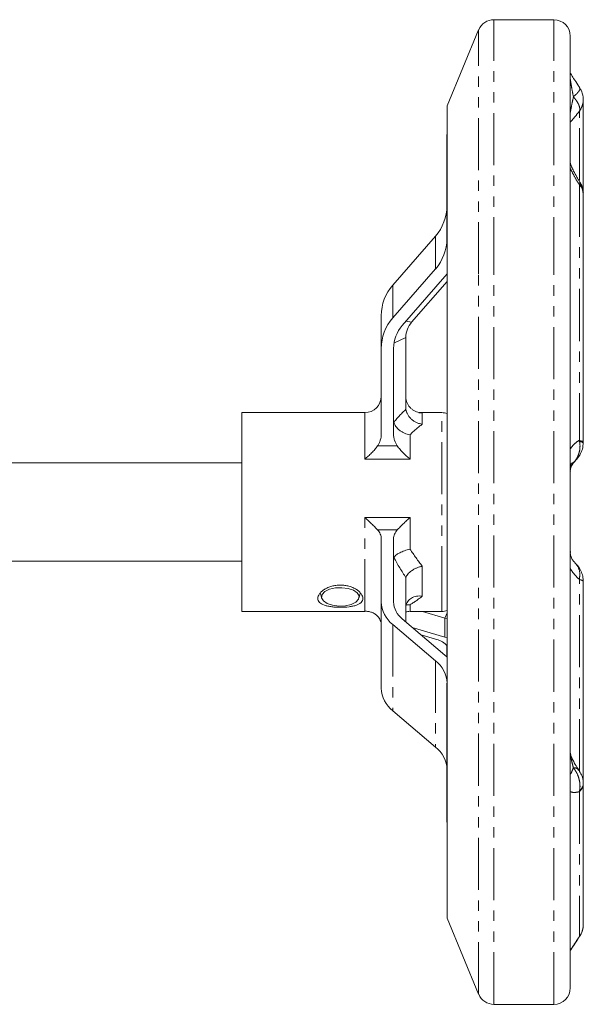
# Model space of a CAD drawing. Header units: millimetres. Extents: x 32 to 423, y -6 to 466.
# Tile 5 of 9: x 163 to 231, y 38 to 158. Entities that reach past the tile are written whole.
import ezdxf

# ---------------------------------------------------------------- set-up
doc = ezdxf.new("R2010")
doc.units = ezdxf.units.MM
doc.linetypes.add('PHANTOM', pattern=[12.7, 6.35, -1.27, 1.27, -1.27, 1.27, -1.27])

msp = doc.modelspace()

# ---------------------------------------------------------------- linework, layer by layer
at = {"color": 7, "linetype": 'Continuous', "lineweight": 15}
for p, q in [((227.86, 157.61), (220.55, 157.61)), ((218.7, 156.38), (214.86, 147.1)), ((229.86, 126.21), (229.86, 155.61)), ((231.44, 136.39), (231.44, 147.9)), ((214.86, 122.01), (214.86, 147.1)), ((229.9, 146.27), (229.86, 146.27)), ((229.86, 146.15), (229.9, 146.15)), ((229.86, 144.03), (229.9, 144.03)), ((214.84, 143.61), (214.84, 139.61)), ((214.86, 143.61), (214.84, 143.61)), ((229.9, 143.24), (229.86, 143.24)), ((229.86, 140.41), (229.9, 140.41)), ((214.84, 139.61), (214.86, 139.61)), ((214.84, 130.95), (214.84, 139.61)), ((231.42, 136.39), (231.43, 136.51)), ((231.44, 106.11), (231.44, 136.39)), ((213.44, 131.23), (208.25, 125.27)), ((213.44, 127.23), (208.25, 121.27)), ((214.59, 126.3), (209.39, 120.34)), ((214.86, 126.63), (214.59, 126.3)), ((229.86, 39.61), (229.86, 126.21)), ((214.86, 125.7), (210.54, 120.74)), ((206.84, 121.55), (206.84, 117.55)), ((214.86, 48.12), (214.86, 122.01)), ((209.84, 118.88), (209.84, 110.33)), ((206.84, 117.55), (206.84, 107.13)), ((208.34, 117.55), (208.34, 107.13)), ((204.84, 109.72), (189.86, 109.72)), ((189.86, 85.5), (189.86, 109.72)), ((214.2, 109.72), (211.55, 109.72)), ((231.43, 106.01), (231.44, 106.17)), ((189.86, 103.61), (140.36, 103.61)), ((206.84, 86.65), (206.84, 94.35)), ((208.34, 86.65), (208.34, 94.35)), ((140.36, 91.61), (189.86, 91.61)), ((209.84, 84.21), (209.84, 89.47)), ((231.44, 89.06), (231.44, 89.21)), ((231.44, 64.46), (231.44, 89.12)), ((199.39, 87.78), (199.6, 87.1)), ((204.12, 87.1), (204.33, 87.78)), ((206.84, 86.65), (206.84, 76.13)), ((189.86, 85.5), (204.84, 85.5)), ((210.34, 85.5), (214.2, 85.5)), ((214.59, 84.69), (211.86, 85.5)), ((214.59, 80.18), (209.39, 84.59)), ((214.86, 84.6), (214.59, 84.69)), ((213.44, 79.49), (208.25, 83.9)), ((214.59, 82.36), (210.62, 83.55)), ((213.44, 82.12), (211.68, 82.65)), ((214.86, 82.28), (214.59, 82.36)), ((229.9, 82.55), (229.86, 82.55)), ((214.84, 81.15), (214.84, 79.95)), ((214.84, 79.95), (214.59, 80.18)), ((214.84, 76.74), (214.84, 70.34)), ((229.9, 75.93), (229.86, 75.93)), ((213.44, 68.97), (208.25, 73.38)), ((214.86, 70.34), (214.84, 70.34)), ((214.84, 70.34), (214.84, 59.82)), ((229.86, 68.73), (229.9, 68.73)), ((231.44, 47.33), (231.44, 64.48)), ((214.84, 59.82), (214.86, 59.82)), ((214.86, 48.12), (218.7, 38.85)), ((220.55, 37.61), (227.86, 37.61))]:
    msp.add_line(p, q, dxfattribs=at)
at = {"color": 8, "linetype": 'PHANTOM', "lineweight": 0}
for p, q in [((220.55, 127.19), (220.55, 157.61)), ((227.86, 127.19), (227.86, 157.61)), ((218.7, 126.58), (218.7, 156.38)), ((230.97, 138.04), (230.97, 146.46)), ((230.97, 137.5), (230.97, 106.35)), ((213.44, 131.23), (213.44, 127.23)), ((218.7, 38.85), (218.7, 126.58)), ((220.55, 37.61), (220.55, 127.19)), ((227.86, 37.61), (227.86, 127.19)), ((208.25, 125.27), (208.25, 121.27)), ((209.87, 120.88), (210.54, 120.74)), ((208.39, 118.21), (209.84, 118.88)), ((204.84, 104.07), (204.84, 109.72)), ((211.84, 109.71), (211.84, 108.32)), ((214.2, 87.08), (214.2, 109.72)), ((210.34, 107.03), (210.34, 104.07)), ((206.39, 105.67), (208.79, 105.67)), ((210.34, 104.07), (204.84, 104.07)), ((204.84, 85.51), (204.84, 96.95)), ((204.84, 96.95), (210.34, 96.95)), ((210.34, 96.95), (210.34, 93.09)), ((208.79, 95.44), (206.39, 95.44)), ((211.84, 91.01), (211.84, 87.36)), ((230.97, 66), (230.97, 89.36)), ((214.2, 85.5), (214.2, 87.08)), ((210.34, 86.31), (210.34, 85.51)), ((214.86, 85.34), (214.59, 84.69)), ((214.59, 84.69), (214.59, 82.36)), ((208.25, 83.9), (208.25, 73.38)), ((213.44, 79.49), (213.44, 68.97)), ((230.97, 63.53), (230.97, 45.88))]:
    msp.add_line(p, q, dxfattribs=at)
at = {"color": 8, "linetype": 'PHANTOM', "lineweight": 0, "flags": 128}
for points in [[(230.97, 106.35), (231.17, 106.3), (231.32, 106.23), (231.41, 106.17), (231.44, 106.11)], [(230.97, 89.39), (231.17, 89.35), (231.32, 89.31), (231.41, 89.26), (231.44, 89.22), (231.44, 89.21)], [(231.44, 89.12), (231.41, 89.18), (231.32, 89.25), (231.17, 89.31), (230.97, 89.36)]]:
    msp.add_lwpolyline(points, dxfattribs=at)
at = {"color": 7, "linetype": 'Continuous', "lineweight": 15, "flags": 128}
for points in [[(200.91, 86.24), (201.68, 86.15), (202.47, 86.18), (203.18, 86.35), (203.74, 86.63), (204.07, 86.99), (204.13, 87.38), (203.92, 87.75), (203.46, 88.07), (202.81, 88.29), (202.04, 88.39), (201.25, 88.36), (200.53, 88.19), (199.98, 87.91), (199.65, 87.55), (199.58, 87.16), (199.79, 86.79), (200.26, 86.47), (200.91, 86.24)], [(214.84, 81.15), (214.82, 81.28), (214.75, 81.41), (214.64, 81.54), (214.48, 81.67), (214.28, 81.79), (214.04, 81.91), (213.76, 82.02), (213.44, 82.12)]]:
    msp.add_lwpolyline(points, dxfattribs=at)
at = {"color": 7, "linetype": 'Continuous', "lineweight": 15}
for centre, radius, start, end in [((220.55, 155.61), 2, 90, 157.5), ((227.86, 155.61), 2, 0, 90), ((228.97, 147.91), 2.47, 323.9615, 11.8273), ((229.82, 136.35), 1.62, 1.1139, 44.9739), ((209.18, 134.96), 5.66, 318.7619, 359.8608), ((209.18, 130.96), 5.66, 318.7619, 359.8608), ((212.5, 121.54), 5.66, 138.7619, 179.8609), ((212.5, 117.54), 5.66, 138.7619, 179.8609), ((212.59, 117.54), 4.24, 138.7617, 179.8612), ((212.67, 118.88), 2.83, 138.7618, 179.8608), ((204.84, 111.72), 2, 270, 0), ((214.2, 107.72), 2, 70.8418, 90), ((210.49, 86.78), 3.65, 182.0182, 232.0804), ((211.08, 86.75), 2.74, 182.0178, 232.0807), ((214.2, 87.5), 2, 270, 289.1582), ((211.2, 76.61), 3.65, 2.0182, 52.0804), ((210.49, 76.26), 3.65, 182.0182, 232.0805), ((211.2, 66.09), 3.65, 2.0182, 52.0805), ((229, 47.33), 2.44, 323.7214, 359.9629), ((228.98, 47.31), 2.46, 324.9534, 349.8071), ((227.86, 39.61), 2, 270, 0), ((220.55, 39.61), 2, 202.5, 270)]:
    msp.add_arc(centre, radius, start, end, dxfattribs=at)
at = {"color": 8, "linetype": 'PHANTOM', "lineweight": 0}
for centre, radius, start, end in [((229, 147.9), 2.44, 323.713, 0.5623), ((229.78, 136.42), 1.67, 3.1628, 42.9688), ((231, 105.63), 0.583, 41.4204, 90.8535), ((230.15, 64.53), 1.29, 309.3105, 357.6721), ((230.23, 64.6), 1.21, 309.1069, 359.5009)]:
    msp.add_arc(centre, radius, start, end, dxfattribs=at)
for centre, major_axis, ratio, start_param, end_param in [((211.86, 97.88), (3.08, 14.01), 0.538239, 0.636858, 0.829105), ((213.59, 97.61), (-3.55, 11.91), 0.615399, 6.048488, 6.101549), ((213.59, 97.61), (3.55, 11.91), 0.615399, 0.668383, 0.862258), ((213.59, 97.61), (-6.82, 11.83), 0.377054, 1.739747, 1.933622), ((211.86, 96.91), (-6.57, 13.93), 0.345503, 1.761167, 1.953414), ((213.59, 97.61), (6.82, 11.83), 0.377054, 3.722003, 3.915878)]:
    msp.add_ellipse(centre, major_axis=major_axis, ratio=ratio, start_param=start_param, end_param=end_param, dxfattribs=at)
for points, knots in [([(230.23, 148.21), (230.16, 148.6), (230.09, 148.98), (229.99, 149.55), (229.96, 149.73), (229.92, 150.01), (229.9, 150.1), (229.88, 150.22), (229.87, 150.26), (229.86, 150.33), (229.86, 150.35), (229.86, 150.36)], [0, 0, 0, 0, 0.5, 0.5, 0.75, 0.75, 0.875, 0.875, 0.9375, 0.9375, 1, 1, 1, 1]), ([(230.99, 149.33), (231.04, 149.29), (231.05, 149.23), (231.02, 149.1), (230.98, 149.01), (230.85, 148.82), (230.75, 148.71), (230.58, 148.53), (230.52, 148.47), (230.38, 148.35), (230.3, 148.28), (230.23, 148.21)], [0, 0, 0, 0, 0.25, 0.25, 0.5, 0.5, 0.75, 0.75, 0.875, 0.875, 1, 1, 1, 1]), ([(229.86, 146.33), (229.86, 146.33), (229.86, 146.34), (229.87, 146.39), (229.88, 146.42), (229.9, 146.52), (229.91, 146.6), (229.96, 146.83), (229.99, 147), (230.09, 147.51), (230.16, 147.86), (230.23, 148.21)], [0, 0, 0, 0, 0.0625, 0.0625, 0.125, 0.125, 0.25, 0.25, 0.5, 0.5, 1, 1, 1, 1]), ([(230.97, 146.46), (231.01, 146.56), (231.03, 146.68), (231, 146.94), (230.96, 147.08), (230.83, 147.38), (230.74, 147.54), (230.57, 147.79), (230.51, 147.87), (230.38, 148.04), (230.3, 148.13), (230.23, 148.21)], [0, 0, 0, 0, 0.25, 0.25, 0.5, 0.5, 0.75, 0.75, 0.875, 0.875, 1, 1, 1, 1]), ([(230.97, 146.46), (230.76, 146.21), (230.57, 145.96), (230.2, 145.51), (230.02, 145.3), (229.86, 145.12)], [0, 0, 0, 0, 0.5, 0.5, 1, 1, 1, 1]), ([(230.97, 137.5), (230.76, 137.82), (230.56, 138.15), (230.19, 138.82), (230.02, 139.16), (229.86, 139.51)], [0, 0, 0, 0, 0.5, 0.5, 1, 1, 1, 1]), ([(230.99, 137.55), (231.04, 137.66), (231.09, 137.79), (231, 137.84), (230.98, 137.85)], [0, 0, 0, 0, 0.790446, 1, 1, 1, 1]), ([(229.86, 105.31), (230.02, 105.55), (230.19, 105.75), (230.57, 106.1), (230.76, 106.24), (230.97, 106.35)], [0, 0, 0, 0, 0.5, 0.5, 1, 1, 1, 1]), ([(230.99, 106.21), (231.04, 105.96), (231.05, 105.71), (231.02, 105.23), (230.98, 104.99), (230.85, 104.55), (230.75, 104.33), (230.58, 104.05), (230.52, 103.96), (230.38, 103.78), (230.3, 103.7), (230.23, 103.63)], [0, 0, 0, 0, 0.25, 0.25, 0.5, 0.5, 0.75, 0.75, 0.875, 0.875, 1, 1, 1, 1]), ([(230.23, 103.63), (230.16, 103.62), (230.09, 103.6), (229.99, 103.53), (229.96, 103.49), (229.92, 103.41), (229.9, 103.38), (229.88, 103.31), (229.87, 103.28), (229.86, 103.21), (229.86, 103.16), (229.86, 103.12)], [0, 0, 0, 0, 0.5, 0.5, 0.75, 0.75, 0.875, 0.875, 0.9375, 0.9375, 1, 1, 1, 1]), ([(229.86, 102.62), (229.86, 102.67), (229.86, 102.71), (229.87, 102.79), (229.88, 102.83), (229.9, 102.93), (229.91, 102.98), (229.96, 103.13), (229.99, 103.21), (230.09, 103.42), (230.16, 103.53), (230.23, 103.63)], [0, 0, 0, 0, 0.0625, 0.0625, 0.125, 0.125, 0.25, 0.25, 0.5, 0.5, 1, 1, 1, 1]), ([(230.23, 103.63), (230.23, 103.63), (230.25, 103.65), (230.33, 103.7), (230.38, 103.77), (230.42, 103.82)], [0, 0, 0, 0, 0.0300771, 0.3677056, 1, 1, 1, 1]), ([(230.41, 91.41), (230.53, 91.29), (230.85, 90.96), (231.06, 90.23), (230.99, 89.64), (230.97, 89.39)], [0, 0, 0, 0, 0.259235, 0.692011, 1, 1, 1, 1]), ([(230.97, 89.39), (230.76, 89.56), (230.57, 89.76), (230.2, 90.2), (230.02, 90.44), (229.86, 90.73)], [0, 0, 0, 0, 0.5, 0.5, 1, 1, 1, 1]), ([(230.23, 66.44), (230.16, 66.71), (230.09, 66.99), (229.99, 67.43), (229.96, 67.59), (229.91, 67.84), (229.9, 67.92), (229.88, 68.06), (229.87, 68.1), (229.86, 68.2), (229.86, 68.24), (229.86, 68.28)], [0, 0, 0, 0, 0.5, 0.5, 0.75, 0.75, 0.875, 0.875, 0.9375, 0.9375, 1, 1, 1, 1]), ([(229.86, 65.79), (229.86, 65.74), (229.86, 65.72), (229.87, 65.69), (229.88, 65.69), (229.9, 65.69), (229.92, 65.71), (229.96, 65.78), (230, 65.85), (230.09, 66.08), (230.16, 66.26), (230.23, 66.44)], [0, 0, 0, 0, 0.0625, 0.0625, 0.125, 0.125, 0.25, 0.25, 0.5, 0.5, 1, 1, 1, 1]), ([(230.99, 63.66), (231.04, 63.89), (231.05, 64.13), (231.02, 64.62), (230.98, 64.87), (230.85, 65.35), (230.76, 65.59), (230.58, 65.92), (230.52, 66.03), (230.38, 66.24), (230.3, 66.35), (230.23, 66.44)], [0, 0, 0, 0, 0.25, 0.25, 0.5, 0.5, 0.75, 0.75, 0.875, 0.875, 1, 1, 1, 1]), ([(230.86, 66.12), (230.83, 66.19), (230.74, 66.38), (230.46, 66.43), (230.25, 66.44), (230.23, 66.44), (230.23, 66.44)], [0, 0, 0, 0, 0.341615, 0.913303, 0.99292, 1, 1, 1, 1]), ([(230.97, 63.53), (230.76, 63.47), (230.56, 63.44), (230.19, 63.43), (230.02, 63.46), (229.86, 63.54)], [0, 0, 0, 0, 0.5, 0.5, 1, 1, 1, 1]), ([(229.86, 44.16), (230.02, 44.42), (230.19, 44.7), (230.57, 45.28), (230.76, 45.58), (230.97, 45.88)], [0, 0, 0, 0, 0.5, 0.5, 1, 1, 1, 1])]:
    msp.add_open_spline(points, degree=3, knots=knots, dxfattribs=at)
at = {"color": 7, "linetype": 'Continuous', "lineweight": 15}
for points, knots in [([(231.02, 149.3), (230.94, 149.42), (230.67, 149.82), (230.3, 150.4), (229.99, 150.88), (229.89, 151.05), (229.88, 151.07)], [0, 0, 0, 0, 0.186177, 0.613823, 0.956017, 1, 1, 1, 1]), ([(231.37, 148.41), (231.33, 148.59), (231.26, 148.91), (231.08, 149.18), (231, 149.29)], [0, 0, 0, 0, 0.5671945, 1, 1, 1, 1]), ([(231.01, 137.87), (230.89, 138.06), (230.63, 138.47), (230.29, 139.1), (230.04, 139.63), (229.92, 139.95), (229.87, 140.11), (229.86, 140.14), (229.86, 140.14)], [0, 0, 0, 0, 0.245487, 0.545726, 0.76482, 0.894339, 0.979318, 1, 1, 1, 1]), ([(231.41, 136.51), (231.42, 136.58), (231.43, 136.89), (231.29, 137.36), (231.09, 137.7), (231, 137.86)], [0, 0, 0, 0, 0.161788, 0.630585, 1, 1, 1, 1]), ([(209.85, 111.45), (209.87, 111.33), (209.89, 111.21), (209.96, 110.98), (210.01, 110.86), (210.12, 110.64), (210.19, 110.54), (210.34, 110.35), (210.42, 110.26), (210.61, 110.11), (210.7, 110.04), (210.91, 109.92), (211.02, 109.87), (211.25, 109.78), (211.36, 109.75), (211.6, 109.71), (211.72, 109.71), (211.84, 109.71)], [0, 0, 0, 0, 0.125, 0.125, 0.25, 0.25, 0.375, 0.375, 0.5, 0.5, 0.625, 0.625, 0.75, 0.75, 0.875, 0.875, 1, 1, 1, 1]), ([(209.85, 110.13), (209.87, 110.02), (209.89, 109.91), (209.96, 109.69), (210.01, 109.59), (210.12, 109.38), (210.19, 109.28), (210.34, 109.09), (210.42, 109), (210.61, 108.84), (210.7, 108.76), (210.91, 108.63), (211.02, 108.57), (211.25, 108.47), (211.36, 108.42), (211.6, 108.36), (211.72, 108.33), (211.84, 108.32)], [0, 0, 0, 0, 0.125, 0.125, 0.25, 0.25, 0.375, 0.375, 0.5, 0.5, 0.625, 0.625, 0.75, 0.75, 0.875, 0.875, 1, 1, 1, 1]), ([(208.38, 108.57), (208.43, 108.38), (208.51, 108.2), (208.75, 107.86), (208.91, 107.7), (209.18, 107.49), (209.27, 107.43), (209.47, 107.31), (209.57, 107.26), (209.79, 107.17), (209.9, 107.13), (210.12, 107.07), (210.23, 107.04), (210.34, 107.03)], [0, 0, 0, 0, 0.25, 0.25, 0.5, 0.5, 0.625, 0.625, 0.75, 0.75, 0.875, 0.875, 1, 1, 1, 1]), ([(206.84, 107.13), (206.84, 106.87), (206.8, 106.62), (206.69, 106.25), (206.64, 106.13), (206.53, 105.89), (206.47, 105.78), (206.39, 105.67)], [0, 0, 0, 0, 0.5, 0.5, 0.75, 0.75, 1, 1, 1, 1]), ([(208.79, 105.67), (208.64, 105.89), (208.53, 106.12), (208.42, 106.49), (208.39, 106.62), (208.35, 106.87), (208.34, 107), (208.34, 107.13)], [0, 0, 0, 0, 0.5, 0.5, 0.75, 0.75, 1, 1, 1, 1]), ([(206.39, 105.67), (206.29, 105.51), (206.17, 105.37), (205.93, 105.08), (205.8, 104.94), (205.53, 104.67), (205.4, 104.54), (205.12, 104.3), (204.98, 104.18), (204.84, 104.07)], [0, 0, 0, 0, 0.25, 0.25, 0.5, 0.5, 0.75, 0.75, 1, 1, 1, 1]), ([(208.79, 105.67), (208.9, 105.51), (209.01, 105.37), (209.25, 105.08), (209.38, 104.94), (209.65, 104.67), (209.79, 104.54), (210.06, 104.3), (210.2, 104.18), (210.34, 104.07)], [0, 0, 0, 0, 0.25, 0.25, 0.5, 0.5, 0.75, 0.75, 1, 1, 1, 1]), ([(230.43, 103.81), (230.51, 103.89), (230.79, 104.15), (231.13, 104.71), (231.4, 105.38), (231.41, 105.83), (231.42, 106.01)], [0, 0, 0, 0, 0.13412, 0.464009, 0.779755, 1, 1, 1, 1]), ([(229.86, 102.62), (229.86, 102.63), (229.86, 102.66), (229.86, 102.72), (229.88, 102.82), (229.9, 102.95), (229.97, 103.16), (230.12, 103.44), (230.29, 103.67), (230.41, 103.77), (230.44, 103.79)], [0, 0, 0, 0, 0.013466, 0.042107, 0.084924, 0.140938, 0.253174, 0.477722, 0.875049, 1, 1, 1, 1]), ([(229.88, 102.45), (229.87, 102.47), (229.86, 102.51), (229.86, 102.57), (229.86, 102.61), (229.86, 102.62)], [0, 0, 0, 0, 0.531672, 0.906313, 1, 1, 1, 1]), ([(206.39, 95.44), (206.29, 95.55), (206.17, 95.67), (205.93, 95.92), (205.8, 96.04), (205.53, 96.3), (205.4, 96.43), (205.12, 96.69), (204.98, 96.82), (204.84, 96.95)], [0, 0, 0, 0, 0.25, 0.25, 0.5, 0.5, 0.75, 0.75, 1, 1, 1, 1]), ([(208.79, 95.44), (208.9, 95.55), (209.01, 95.67), (209.25, 95.92), (209.38, 96.04), (209.65, 96.3), (209.79, 96.43), (210.06, 96.69), (210.2, 96.82), (210.34, 96.95)], [0, 0, 0, 0, 0.25, 0.25, 0.5, 0.5, 0.75, 0.75, 1, 1, 1, 1]), ([(206.39, 95.44), (206.54, 95.28), (206.65, 95.1), (206.76, 94.83), (206.79, 94.73), (206.83, 94.55), (206.84, 94.45), (206.84, 94.35)], [0, 0, 0, 0, 0.5, 0.5, 0.75, 0.75, 1, 1, 1, 1]), ([(208.34, 94.35), (208.34, 94.55), (208.38, 94.73), (208.49, 95.01), (208.54, 95.1), (208.65, 95.27), (208.71, 95.36), (208.79, 95.44)], [0, 0, 0, 0, 0.5, 0.5, 0.75, 0.75, 1, 1, 1, 1]), ([(208.38, 92.05), (208.43, 92.14), (208.51, 92.24), (208.75, 92.45), (208.91, 92.55), (209.18, 92.69), (209.27, 92.73), (209.47, 92.82), (209.57, 92.86), (209.79, 92.94), (209.9, 92.97), (210.12, 93.04), (210.23, 93.06), (210.34, 93.09)], [0, 0, 0, 0, 0.25, 0.25, 0.5, 0.5, 0.625, 0.625, 0.75, 0.75, 0.875, 0.875, 1, 1, 1, 1]), ([(229.86, 92.61), (229.86, 92.63), (229.86, 92.67), (229.87, 92.73), (229.87, 92.76), (229.88, 92.78)], [0, 0, 0, 0, 0.224646, 0.547342, 1, 1, 1, 1]), ([(230.44, 91.44), (230.36, 91.51), (230.21, 91.65), (230.03, 91.94), (229.92, 92.21), (229.88, 92.4), (229.86, 92.52), (229.86, 92.58), (229.86, 92.6), (229.86, 92.61)], [0, 0, 0, 0, 0.3297, 0.659492, 0.828617, 0.91937, 0.963665, 0.995247, 1, 1, 1, 1]), ([(231.41, 89.21), (231.41, 89.35), (231.42, 89.72), (231.22, 90.31), (230.9, 90.93), (230.58, 91.26), (230.43, 91.41)], [0, 0, 0, 0, 0.164496, 0.447147, 0.737122, 1, 1, 1, 1]), ([(209.85, 89.61), (209.87, 89.68), (209.89, 89.75), (209.96, 89.89), (210.01, 89.97), (210.12, 90.11), (210.19, 90.18), (210.34, 90.32), (210.42, 90.39), (210.61, 90.51), (210.7, 90.57), (210.91, 90.69), (211.02, 90.74), (211.25, 90.83), (211.36, 90.88), (211.6, 90.95), (211.72, 90.98), (211.84, 91.01)], [0, 0, 0, 0, 0.125, 0.125, 0.25, 0.25, 0.375, 0.375, 0.5, 0.5, 0.625, 0.625, 0.75, 0.75, 0.875, 0.875, 1, 1, 1, 1]), ([(199.11, 87.08), (199.11, 87.17), (199.13, 87.26), (199.2, 87.45), (199.25, 87.54), (199.39, 87.73), (199.47, 87.82), (199.67, 88), (199.79, 88.09), (200.04, 88.25), (200.18, 88.33), (200.48, 88.46), (200.64, 88.52), (200.97, 88.61), (201.14, 88.65), (201.5, 88.7), (201.68, 88.71), (202.04, 88.71), (202.22, 88.69), (202.57, 88.65), (202.74, 88.61), (203.08, 88.52), (203.24, 88.46), (203.54, 88.33), (203.68, 88.25), (203.93, 88.09), (204.04, 88.01), (204.24, 87.83), (204.33, 87.73), (204.47, 87.54), (204.52, 87.45), (204.59, 87.26), (204.61, 87.17), (204.61, 86.9), (204.54, 86.74), (204.33, 86.53), (204.24, 86.46), (204.04, 86.35), (203.93, 86.3), (203.68, 86.21), (203.54, 86.17), (203.24, 86.11), (203.08, 86.08), (202.58, 86.02), (202.22, 86), (201.68, 86), (201.5, 86), (201.15, 86.02), (200.97, 86.04), (200.64, 86.08), (200.48, 86.11), (200.18, 86.17), (200.04, 86.21), (199.66, 86.34), (199.46, 86.46), (199.25, 86.66), (199.2, 86.74), (199.13, 86.9), (199.11, 86.99), (199.11, 87.08)], [0, 0, 0, 0, 0.03125, 0.03125, 0.0625, 0.0625, 0.09375, 0.09375, 0.125, 0.125, 0.15625, 0.15625, 0.1875, 0.1875, 0.21875, 0.21875, 0.25, 0.25, 0.28125, 0.28125, 0.3125, 0.3125, 0.34375, 0.34375, 0.375, 0.375, 0.40625, 0.40625, 0.4375, 0.4375, 0.46875, 0.46875, 0.5, 0.5, 0.5625, 0.5625, 0.59375, 0.59375, 0.625, 0.625, 0.65625, 0.65625, 0.6875, 0.6875, 0.75, 0.75, 0.78125, 0.78125, 0.8125, 0.8125, 0.84375, 0.84375, 0.875, 0.875, 0.9375, 0.9375, 0.96875, 0.96875, 1, 1, 1, 1]), ([(209.85, 86.13), (209.87, 86.23), (209.89, 86.33), (209.96, 86.52), (210.01, 86.61), (210.12, 86.78), (210.19, 86.86), (210.34, 87), (210.42, 87.06), (210.61, 87.17), (210.7, 87.22), (210.91, 87.3), (211.02, 87.32), (211.25, 87.36), (211.36, 87.38), (211.6, 87.38), (211.72, 87.37), (211.84, 87.36)], [0, 0, 0, 0, 0.125, 0.125, 0.25, 0.25, 0.375, 0.375, 0.5, 0.5, 0.625, 0.625, 0.75, 0.75, 0.875, 0.875, 1, 1, 1, 1]), ([(206.39, 84.92), (206.29, 85.03), (206.17, 85.12), (205.93, 85.28), (205.8, 85.34), (205.53, 85.44), (205.4, 85.47), (205.12, 85.51), (204.98, 85.52), (204.84, 85.51)], [0, 0, 0, 0, 0.25, 0.25, 0.5, 0.5, 0.75, 0.75, 1, 1, 1, 1]), ([(210.34, 85.51), (210.34, 85.51), (210.17, 85.52), (210, 85.47), (209.84, 85.43)], [0, 0, 0, 0, 0.012933, 1, 1, 1, 1]), ([(210.34, 86.31), (210.34, 86.31), (210.19, 86.32), (210.04, 86.29), (209.9, 86.27)], [0, 0, 0, 0, 0.027048, 1, 1, 1, 1]), ([(206.84, 83.83), (206.84, 84.03), (206.8, 84.21), (206.69, 84.49), (206.64, 84.58), (206.53, 84.75), (206.47, 84.84), (206.39, 84.92)], [0, 0, 0, 0, 0.5, 0.5, 0.75, 0.75, 1, 1, 1, 1]), ([(230.91, 66.16), (230.87, 66.22), (230.67, 66.48), (230.38, 66.97), (230.1, 67.53), (229.95, 67.91), (229.89, 68.13), (229.86, 68.24), (229.86, 68.29), (229.86, 68.29), (229.86, 68.29)], [0, 0, 0, 0, 0.087158, 0.410261, 0.64254, 0.77806, 0.859923, 0.919216, 0.967692, 1, 1, 1, 1]), ([(231.41, 64.58), (231.41, 64.69), (231.43, 65.03), (231.25, 65.58), (231.02, 65.96), (230.91, 66.14)], [0, 0, 0, 0, 0.196436, 0.606038, 1, 1, 1, 1]), ([(231.43, 64.48), (231.44, 64.5), (231.44, 64.54), (231.44, 64.58), (231.44, 64.59)], [0, 0, 0, 0, 0.746523, 1, 1, 1, 1]), ([(231, 45.94), (231.05, 46), (231.24, 46.25), (231.37, 46.57), (231.39, 46.82), (231.39, 46.84)], [0, 0, 0, 0, 0.245761, 0.947268, 1, 1, 1, 1]), ([(231.39, 46.88), (231.4, 46.9), (231.44, 47.04), (231.44, 47.18), (231.43, 47.3)], [0, 0, 0, 0, 0.175861, 1, 1, 1, 1]), ([(229.88, 44.16), (229.91, 44.21), (230.03, 44.42), (230.35, 44.92), (230.7, 45.46), (230.95, 45.83), (231.02, 45.93)], [0, 0, 0, 0, 0.1133185, 0.4426154, 0.8415402, 1, 1, 1, 1])]:
    msp.add_open_spline(points, degree=3, knots=knots, dxfattribs=at)
at = {"color": 8, "linetype": 'PHANTOM', "lineweight": 0}
for points in [[(230.97, 146.46), (230.97, 146.46), (230.97, 146.46), (230.97, 146.46)], [(230.97, 137.5), (230.98, 137.52), (230.99, 137.54), (230.99, 137.55)], [(230.99, 106.21), (230.99, 106.26), (230.98, 106.3), (230.97, 106.35)], [(230.97, 89.36), (230.97, 89.37), (230.97, 89.38), (230.97, 89.39)], [(230.97, 63.53), (230.98, 63.57), (230.99, 63.62), (230.99, 63.66)], [(230.99, 45.9), (230.99, 45.89), (230.98, 45.89), (230.97, 45.88)]]:
    msp.add_open_spline(points, degree=3, dxfattribs=at)
at = {"color": 7, "linetype": 'Continuous', "lineweight": 15}
for points in [[(209.85, 110.13), (209.85, 110.2), (209.84, 110.26), (209.84, 110.33)], [(209.84, 89.47), (209.84, 89.52), (209.85, 89.56), (209.85, 89.61)]]:
    msp.add_open_spline(points, degree=3, dxfattribs=at)

doc.saveas('drawing.dxf')
